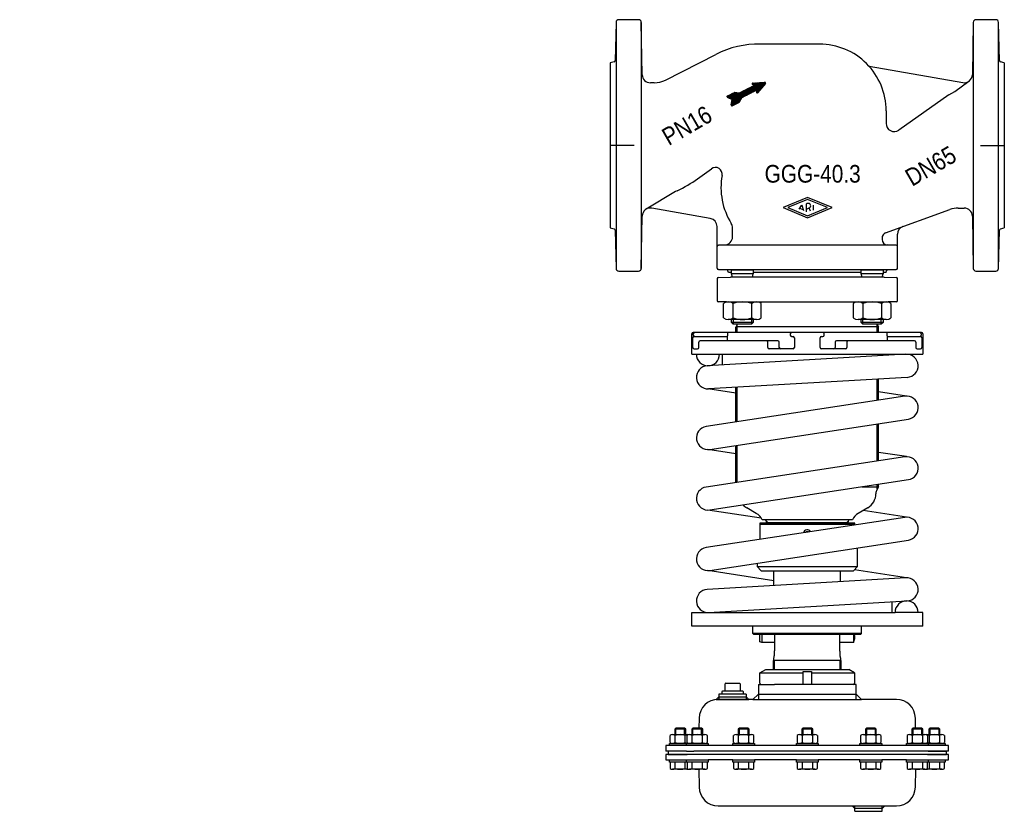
# Model space of a CAD drawing. Extents: x 0 to 725, y -506 to 77.
import ezdxf
from ezdxf.enums import TextEntityAlignment as Align

# ---------------------------------------------------------------- set-up
doc = ezdxf.new("R2010")
doc.units = 0
doc.layers.get('0').update_dxf_attribs({"linetype": 'CONTINUOUS'})

# ---------------------------------------------------------------- blocks, each defined once
blk = doc.blocks.new('*X0')
at = {"color": 7}
for p, q in [((526.77, 14.54), (542.38, 30.15)), ((531.93, 19.41), (542.68, 30.17)), ((532.5, 19.71), (542.99, 30.19)), ((533.08, 20), (543.29, 30.21)), ((533.66, 20.3), (543.59, 30.23)), ((534.23, 20.59), (543.9, 30.26)), ((534.81, 20.88), (544.2, 30.28)), ((535.39, 21.18), (544.51, 30.3)), ((535.96, 21.47), (544.81, 30.32)), ((536.54, 21.77), (545.11, 30.34)), ((537.12, 22.06), (545.42, 30.36)), ((537.69, 22.35), (545.72, 30.38)), ((538.27, 22.65), (546.02, 30.4)), ((538.85, 22.94), (546.33, 30.42)), ((539.02, 29.34), (539.64, 29.96)), ((539.05, 29.65), (539.31, 29.91)), ((539.11, 29.15), (539.95, 29.98)), ((539.26, 29.02), (540.25, 30)), ((539.42, 23.23), (546.63, 30.44)), ((539.44, 28.9), (540.56, 30.03)), ((539.61, 28.79), (540.86, 30.05)), ((539.78, 28.68), (541.16, 30.07)), ((539.95, 28.57), (541.47, 30.09)), ((540, 23.53), (546.94, 30.46)), ((540.12, 28.46), (541.77, 30.11)), ((540.3, 28.35), (542.08, 30.13)), ((540.58, 23.82), (547.24, 30.49)), ((541.15, 24.12), (547.54, 30.51)), ((541.73, 24.41), (547.85, 30.53)), ((542.19, 23.17), (548.89, 29.87)), ((542.2, 23.47), (548.91, 30.18)), ((542.22, 23.77), (548.82, 30.37)), ((542.23, 24.07), (548.67, 30.5)), ((542.25, 24.37), (548.45, 30.57)), ((542.27, 24.67), (548.15, 30.55)), ((521.15, 19.39), (523.74, 21.98)), ((521.34, 19.29), (524.32, 22.27)), ((521.53, 19.2), (524.89, 22.57)), ((521.72, 19.11), (525.47, 22.86)), ((521.91, 19.01), (526.04, 23.14)), ((522.1, 18.92), (526.34, 23.16)), ((522.29, 18.83), (526.59, 23.13)), ((522.48, 18.73), (526.84, 23.1)), ((522.67, 18.64), (527.1, 23.07)), ((522.86, 18.55), (527.35, 23.04)), ((523.05, 18.45), (527.6, 23.01)), ((523.24, 18.36), (527.86, 22.98)), ((523.43, 18.27), (528.11, 22.95)), ((523.62, 18.18), (528.36, 22.92)), ((523.68, 13.71), (535.89, 25.92)), ((523.71, 14.02), (535.31, 25.63)), ((523.75, 13.51), (536.47, 26.22)), ((523.77, 14.37), (534.74, 25.34)), ((523.8, 18.08), (528.62, 22.89)), ((523.83, 14.71), (534.16, 25.04)), ((523.89, 15.05), (533.58, 24.75)), ((523.9, 13.36), (537.04, 26.51)), ((523.95, 15.39), (533.01, 24.45)), ((523.99, 17.99), (528.87, 22.86)), ((524.01, 15.74), (532.43, 24.16)), ((524.06, 16.08), (531.85, 23.87)), ((524.1, 13.29), (537.62, 26.8)), ((524.12, 16.42), (531.27, 23.57)), ((524.18, 16.76), (530.7, 23.28)), ((524.18, 17.9), (529.12, 22.83)), ((524.24, 17.11), (530.12, 22.98)), ((524.3, 17.45), (529.64, 22.78)), ((524.36, 17.79), (529.38, 22.8)), ((524.47, 13.37), (538.2, 27.1)), ((525.04, 13.66), (538.77, 27.39)), ((525.62, 13.96), (539.35, 27.69)), ((526.2, 14.25), (539.93, 27.98)), ((542.26, 22.96), (547.6, 28.3)), ((542.39, 22.81), (546.14, 26.56)), ((542.59, 22.72), (544.68, 24.82)), ((542.92, 22.77), (543.22, 23.08)), ((520.51, 19.88), (521.43, 20.8)), ((520.52, 20.17), (520.86, 20.51)), ((520.61, 19.7), (522.01, 21.1)), ((520.77, 19.57), (522.59, 21.39)), ((520.96, 19.48), (523.16, 21.68)), ((527.35, 14.84), (531.25, 18.74)), ((527.93, 15.13), (530.89, 18.09)), ((528.5, 15.43), (530.53, 17.45)), ((529.08, 15.72), (530.16, 16.8)), ((529.66, 16.02), (529.8, 16.15))]:
    blk.add_line(p, q, dxfattribs=at)
blk = doc.blocks.new('DMA160', base_point=(499.95, 231.74))
at = {"color": 7}
for p, q in [((544.73, -404.08), (549.11, -401.56)), ((544.73, -411.56), (544.73, -404.08)), ((544.73, -404.08), (576.61, -404.08)), ((549.11, -401.56), (610.11, -401.56)), ((576.61, -403.06), (582.61, -403.06)), ((576.61, -412.56), (576.61, -403.06)), ((582.61, -403.06), (582.61, -412.56)), ((582.61, -404.08), (614.48, -404.08)), ((614.48, -404.08), (610.11, -401.56)), ((614.48, -404.08), (614.48, -411.56)), ((519.11, -417.56), (519.11, -412.06)), ((519.61, -411.56), (529.61, -411.56)), ((530.11, -412.06), (530.11, -417.56)), ((543.61, -412.56), (543.61, -423.56)), ((543.61, -412.56), (545.73, -412.56)), ((545.73, -412.56), (555.56, -412.56)), ((576.61, -412.56), (555.56, -412.56)), ((582.61, -412.56), (576.61, -412.56)), ((613.48, -412.56), (582.61, -412.56)), ((615.61, -412.56), (613.48, -412.56)), ((615.61, -423.56), (615.61, -412.56)), ((514.61, -419.56), (514.61, -423.56)), ((516.61, -419.56), (514.61, -419.56)), ((516.61, -418.06), (516.61, -419.56)), ((532.61, -419.56), (516.61, -419.56)), ((532.11, -417.56), (517.11, -417.56)), ((532.61, -419.56), (532.61, -418.06)), ((534.61, -419.56), (532.61, -419.56)), ((534.61, -419.56), (534.61, -423.56)), ((543.61, -419.56), (539.61, -423.56)), ((543.61, -419.56), (615.61, -419.56)), ((619.61, -423.56), (615.61, -419.56)), ((514.61, -421.56), (512.61, -423.56)), ((512.61, -423.56), (514.03, -423.56)), ((534.61, -423.56), (514.03, -423.56)), ((514.03, -423.56), (514.61, -423.56)), ((514.61, -421.56), (534.61, -421.56)), ((514.61, -423.56), (534.61, -423.56)), ((534.61, -421.56), (536.61, -423.56)), ((534.61, -423.56), (536.61, -423.56)), ((539.61, -423.56), (536.61, -423.56)), ((539.61, -423.56), (543.61, -423.56)), ((543.61, -423.56), (615.61, -423.56)), ((615.61, -423.56), (619.61, -423.56)), ((645.19, -423.56), (619.61, -423.56)), ((500.03, -437.31), (499.9, -444.66)), ((659.31, -444.66), (659.18, -437.31)), ((482.91, -444.66), (482.11, -445.46)), ((482.11, -445.46), (482.11, -449.45)), ((490.11, -445.46), (482.11, -445.46)), ((489.31, -444.66), (482.91, -444.66)), ((482.91, -449.45), (482.91, -444.66)), ((490.11, -445.46), (489.31, -444.66)), ((489.31, -449.45), (489.31, -444.66)), ((490.11, -449.45), (490.11, -445.46)), ((495.43, -444.66), (494.63, -445.46)), ((502.63, -445.46), (494.63, -445.46)), ((494.63, -445.46), (494.63, -449.45)), ((501.83, -444.66), (495.43, -444.66)), ((495.43, -449.45), (495.43, -444.66)), ((502.63, -445.46), (501.83, -444.66)), ((501.83, -449.45), (501.83, -444.66)), ((502.63, -449.45), (502.63, -445.46)), ((529.66, -444.66), (528.86, -445.46)), ((528.86, -445.46), (528.86, -449.45)), ((536.86, -445.46), (528.86, -445.46)), ((536.06, -444.66), (529.66, -444.66)), ((529.66, -449.45), (529.66, -444.66)), ((536.86, -445.46), (536.06, -444.66)), ((536.06, -449.45), (536.06, -444.66)), ((536.86, -449.45), (536.86, -445.46)), ((576.41, -444.66), (575.61, -445.46)), ((583.61, -445.46), (575.61, -445.46)), ((575.61, -445.46), (575.61, -449.45)), ((582.81, -444.66), (576.41, -444.66)), ((576.41, -444.66), (576.41, -449.45)), ((583.61, -445.46), (582.81, -444.66)), ((582.81, -444.66), (582.81, -449.45)), ((583.61, -449.45), (583.61, -445.46)), ((623.16, -444.66), (622.36, -445.46)), ((622.36, -445.46), (622.36, -449.45)), ((630.36, -445.46), (622.36, -445.46)), ((623.16, -444.66), (623.16, -449.45)), ((629.56, -444.66), (623.16, -444.66)), ((629.56, -444.66), (629.56, -449.45)), ((630.36, -445.46), (629.56, -444.66)), ((630.36, -449.45), (630.36, -445.46)), ((657.38, -444.66), (656.58, -445.46)), ((664.58, -445.46), (656.58, -445.46)), ((656.58, -445.46), (656.58, -449.45)), ((663.78, -444.66), (657.38, -444.66)), ((657.38, -444.66), (657.38, -449.45)), ((664.58, -445.46), (663.78, -444.66)), ((663.78, -444.66), (663.78, -449.45)), ((664.58, -449.45), (664.58, -445.46)), ((669.91, -444.66), (669.11, -445.46)), ((669.11, -445.46), (669.11, -449.45)), ((677.11, -445.46), (669.11, -445.46)), ((669.91, -444.66), (669.91, -449.45)), ((676.31, -444.66), (669.91, -444.66)), ((676.31, -444.66), (676.31, -449.45)), ((677.11, -445.46), (676.31, -444.66)), ((677.11, -449.45), (677.11, -445.46)), ((478.11, -457.56), (478.11, -455.96)), ((478.11, -455.96), (478.6, -455.96)), ((478.6, -455.29), (478.6, -450.12)), ((478.6, -455.96), (490.63, -455.96)), ((480.48, -449.45), (482.11, -449.45)), ((490.61, -455.95), (480.48, -455.95)), ((482.11, -449.45), (482.91, -449.45)), ((482.35, -455.29), (482.35, -450.12)), ((482.91, -449.45), (489.31, -449.45)), ((489.31, -449.45), (490.11, -449.45)), ((489.86, -455.29), (489.86, -450.12)), ((490.11, -449.45), (491.73, -449.45)), ((491.73, -455.95), (490.61, -455.95)), ((496.65, -455.96), (490.61, -455.95)), ((490.63, -457.56), (490.63, -455.96)), ((490.63, -455.96), (491.13, -455.96)), ((491.13, -455.29), (491.13, -450.12)), ((491.13, -455.96), (493.61, -455.96)), ((491.13, -455.96), (494.11, -455.96)), ((493, -449.45), (494.63, -449.45)), ((504.26, -455.95), (493, -455.95)), ((494.11, -455.96), (496.65, -455.96)), ((494.63, -449.45), (495.43, -449.45)), ((494.63, -455.95), (494.63, -455.96)), ((494.88, -455.29), (494.88, -450.12)), ((495.43, -449.45), (501.83, -449.45)), ((495.43, -455.96), (495.43, -455.95)), ((496.65, -455.96), (502.63, -455.96)), ((501.83, -449.45), (502.63, -449.45)), ((501.83, -455.96), (501.83, -455.95)), ((502.39, -455.29), (502.39, -450.12)), ((502.63, -449.45), (504.26, -449.45)), ((502.63, -455.96), (502.63, -455.95)), ((502.63, -455.96), (502.83, -455.96)), ((502.83, -455.96), (506.14, -455.96)), ((502.83, -455.96), (506.63, -455.96)), ((506.14, -455.29), (506.14, -450.12)), ((506.63, -455.96), (506.63, -457.56)), ((524.86, -457.56), (524.86, -455.96)), ((524.86, -455.96), (525.35, -455.96)), ((525.35, -455.29), (525.35, -450.12)), ((525.35, -455.96), (536.86, -455.96)), ((527.23, -449.45), (528.86, -449.45)), ((538.48, -455.95), (527.23, -455.95)), ((528.86, -449.45), (529.66, -449.45)), ((528.86, -455.95), (528.86, -455.96)), ((529.1, -455.29), (529.1, -450.12)), ((529.66, -449.45), (536.06, -449.45)), ((529.66, -455.96), (529.66, -455.95)), ((536.06, -449.45), (536.86, -449.45)), ((536.06, -455.96), (536.06, -455.95)), ((536.61, -455.29), (536.61, -450.12)), ((536.86, -449.45), (538.48, -449.45)), ((536.86, -455.96), (536.86, -455.95)), ((536.86, -455.96), (537.06, -455.96)), ((537.06, -455.96), (540.36, -455.96)), ((537.06, -455.96), (540.86, -455.96)), ((540.36, -455.29), (540.36, -450.12)), ((540.86, -455.96), (540.86, -457.56)), ((571.61, -457.56), (571.61, -455.96)), ((571.61, -455.96), (575.41, -455.96)), ((572.1, -450.12), (572.1, -455.29)), ((572.1, -455.96), (575.41, -455.96)), ((573.98, -449.45), (575.61, -449.45)), ((585.23, -455.95), (573.98, -455.95)), ((575.41, -455.96), (575.61, -455.96)), ((575.61, -449.45), (576.41, -449.45)), ((575.61, -455.95), (575.61, -455.96)), ((575.61, -455.96), (587.11, -455.96)), ((575.85, -450.12), (575.85, -455.29)), ((576.41, -449.45), (582.81, -449.45)), ((576.41, -455.95), (576.41, -455.96)), ((582.81, -449.45), (583.61, -449.45)), ((582.81, -455.95), (582.81, -455.96)), ((583.36, -450.12), (583.36, -455.29)), ((583.61, -449.45), (585.23, -449.45)), ((583.61, -455.96), (583.61, -455.95)), ((587.11, -450.12), (587.11, -455.29)), ((587.11, -455.96), (587.61, -455.96)), ((587.61, -455.96), (587.61, -457.56)), ((618.36, -457.56), (618.36, -455.96)), ((618.36, -455.96), (622.16, -455.96)), ((618.85, -450.12), (618.85, -455.29)), ((618.85, -455.96), (622.16, -455.96)), ((620.73, -449.45), (622.36, -449.45)), ((631.98, -455.95), (620.73, -455.95)), ((622.16, -455.96), (622.36, -455.96)), ((622.36, -449.45), (623.16, -449.45)), ((622.36, -455.95), (622.36, -455.96)), ((622.36, -455.96), (633.86, -455.96)), ((622.6, -450.12), (622.6, -455.29)), ((623.16, -449.45), (629.56, -449.45)), ((623.16, -455.95), (623.16, -455.96)), ((629.56, -449.45), (630.36, -449.45)), ((629.56, -455.95), (629.56, -455.96)), ((630.11, -450.12), (630.11, -455.29)), ((630.36, -449.45), (631.98, -449.45)), ((630.36, -455.96), (630.36, -455.95)), ((633.86, -450.12), (633.86, -455.29)), ((633.86, -455.96), (634.36, -455.96)), ((634.36, -455.96), (634.36, -457.56)), ((652.58, -457.56), (652.58, -455.96)), ((652.58, -455.96), (656.38, -455.96)), ((653.07, -450.12), (653.07, -455.29)), ((653.07, -455.96), (656.38, -455.96)), ((654.95, -449.45), (656.58, -449.45)), ((666.21, -455.95), (654.95, -455.95)), ((656.38, -455.96), (656.58, -455.96)), ((656.58, -449.45), (657.38, -449.45)), ((656.58, -455.95), (656.58, -455.96)), ((656.58, -455.96), (665.11, -455.96)), ((656.83, -450.12), (656.83, -455.29)), ((657.38, -449.45), (663.78, -449.45)), ((657.38, -455.95), (657.38, -455.96)), ((663.78, -449.45), (664.58, -449.45)), ((663.78, -455.95), (663.78, -455.96)), ((664.33, -450.12), (664.33, -455.29)), ((664.58, -449.45), (666.21, -449.45)), ((668.61, -455.95), (664.58, -455.96)), ((664.58, -455.96), (664.58, -455.95)), ((665.11, -455.96), (665.23, -455.96)), ((665.23, -455.96), (668.08, -455.96)), ((665.23, -455.96), (665.6, -455.96)), ((665.6, -455.96), (668.08, -455.96)), ((667.48, -449.45), (669.11, -449.45)), ((668.61, -455.95), (667.48, -455.95)), ((668.08, -450.12), (668.08, -455.29)), ((668.08, -455.96), (668.58, -455.96)), ((668.58, -455.96), (680.61, -455.96)), ((668.58, -455.96), (668.58, -457.56)), ((679.01, -455.94), (668.61, -455.95)), ((669.11, -449.45), (669.91, -449.45)), ((669.35, -450.12), (669.35, -455.29)), ((669.91, -449.45), (676.31, -449.45)), ((676.31, -449.45), (677.11, -449.45)), ((676.86, -450.12), (676.86, -455.29)), ((677.11, -449.45), (678.73, -449.45)), ((680.61, -450.12), (680.61, -455.29)), ((680.61, -455.96), (681.11, -455.96)), ((681.11, -455.96), (681.11, -457.56)), ((475.61, -457.56), (475.61, -461.56)), ((480.48, -457.56), (475.61, -457.56)), ((477.11, -461.56), (475.61, -461.56)), ((477.11, -461.56), (477.11, -464.06)), ((490.61, -461.56), (477.11, -461.56)), ((480.48, -457.56), (478.11, -457.56)), ((677.61, -457.55), (480.48, -457.55)), ((490.61, -457.56), (480.48, -457.56)), ((496.65, -457.56), (490.61, -457.56)), ((490.63, -457.56), (490.61, -457.56)), ((490.61, -461.56), (496.23, -461.56)), ((494.11, -457.56), (490.63, -457.56)), ((506.63, -457.56), (494.11, -457.56)), ((494.63, -457.56), (494.63, -457.56)), ((662.98, -461.56), (496.23, -461.56)), ((502.63, -457.56), (502.63, -457.56)), ((540.86, -457.56), (524.86, -457.56)), ((528.86, -457.56), (528.86, -457.56)), ((536.86, -457.56), (536.86, -457.56)), ((587.61, -457.56), (571.61, -457.56)), ((575.61, -457.56), (575.61, -457.56)), ((583.61, -457.56), (583.61, -457.56)), ((634.36, -457.56), (618.36, -457.56)), ((622.36, -457.56), (622.36, -457.56)), ((630.36, -457.56), (630.36, -457.56)), ((665.11, -457.56), (652.58, -457.56)), ((656.58, -457.56), (656.58, -457.56)), ((668.61, -461.56), (662.98, -461.56)), ((664.58, -457.56), (664.58, -457.56)), ((668.58, -457.56), (665.11, -457.56)), ((668.61, -457.56), (668.58, -457.56)), ((681.11, -457.56), (668.61, -457.56)), ((677.61, -461.55), (668.61, -461.56)), ((668.61, -461.56), (682.11, -461.56)), ((669.91, -461.56), (669.91, -461.56)), ((676.31, -461.55), (676.31, -461.56)), ((677.11, -461.56), (677.11, -461.55)), ((683.61, -457.55), (677.61, -457.55)), ((683.61, -461.55), (677.61, -461.55)), ((682.11, -464.06), (682.11, -461.56)), ((683.61, -461.55), (683.61, -457.55)), ((475.61, -464.06), (475.61, -468.06)), ((477.11, -464.06), (475.61, -464.06)), ((475.61, -468.06), (490.61, -468.06)), ((477.11, -464.06), (491.11, -464.06)), ((493.11, -464.06), (477.11, -464.06)), ((478.11, -468.06), (490.61, -468.06)), ((478.11, -469.66), (478.11, -468.06)), ((478.6, -469.66), (478.11, -469.66)), ((478.6, -469.66), (478.6, -474.3)), ((490.63, -469.66), (478.6, -469.66)), ((482.35, -474.3), (482.35, -469.66)), ((489.86, -474.3), (489.86, -469.66)), ((490.61, -468.06), (496.65, -468.06)), ((490.61, -468.06), (494.11, -468.06)), ((490.63, -468.06), (494.11, -468.06)), ((490.63, -469.66), (490.63, -468.06)), ((491.13, -469.66), (490.63, -469.66)), ((493.61, -469.66), (491.13, -469.66)), ((491.13, -469.66), (491.13, -474.3)), ((494.11, -469.66), (491.13, -469.66)), ((495.61, -464.06), (493.11, -464.06)), ((494.11, -468.06), (506.63, -468.06)), ((502.63, -469.66), (494.11, -469.66)), ((502.83, -469.66), (494.11, -469.66)), ((494.63, -468.06), (494.63, -468.06)), ((494.88, -474.3), (494.88, -469.66)), ((663.61, -464.06), (495.61, -464.06)), ((502.39, -474.3), (502.39, -469.66)), ((502.63, -468.06), (502.63, -468.06)), ((502.83, -469.66), (502.63, -469.66)), ((506.14, -469.66), (502.83, -469.66)), ((506.63, -469.66), (502.83, -469.66)), ((506.14, -474.3), (506.14, -469.66)), ((524.86, -468.06), (506.63, -468.06)), ((506.63, -468.06), (506.63, -469.66)), ((524.86, -468.06), (540.86, -468.06)), ((524.86, -469.66), (524.86, -468.06)), ((525.35, -469.66), (524.86, -469.66)), ((525.35, -469.66), (525.35, -474.3)), ((536.86, -469.66), (525.35, -469.66)), ((537.06, -469.66), (525.35, -469.66)), ((528.86, -468.06), (528.86, -468.06)), ((529.1, -474.3), (529.1, -469.66)), ((536.61, -474.3), (536.61, -469.66)), ((536.86, -468.06), (536.86, -468.06)), ((537.06, -469.66), (536.86, -469.66)), ((540.36, -469.66), (537.06, -469.66)), ((540.86, -469.66), (537.06, -469.66)), ((540.36, -474.3), (540.36, -469.66)), ((571.61, -468.06), (540.86, -468.06)), ((540.86, -468.06), (540.86, -469.66)), ((571.61, -468.06), (587.61, -468.06)), ((571.61, -469.66), (571.61, -468.06)), ((575.41, -469.66), (571.61, -469.66)), ((572.1, -469.66), (572.1, -474.3)), ((575.41, -469.66), (572.1, -469.66)), ((575.61, -469.66), (575.41, -469.66)), ((575.61, -468.06), (575.61, -468.06)), ((587.11, -469.66), (575.61, -469.66)), ((575.85, -469.66), (575.85, -474.3)), ((583.36, -469.66), (583.36, -474.3)), ((583.61, -468.06), (583.61, -468.06)), ((587.11, -474.3), (587.11, -469.66)), ((587.61, -469.66), (587.11, -469.66)), ((618.36, -468.06), (587.61, -468.06)), ((587.61, -468.06), (587.61, -469.66)), ((618.36, -468.06), (634.36, -468.06)), ((618.36, -469.66), (618.36, -468.06)), ((622.16, -469.66), (618.36, -469.66)), ((618.85, -469.66), (618.85, -474.3)), ((622.16, -469.66), (618.85, -469.66)), ((622.36, -469.66), (622.16, -469.66)), ((633.86, -469.66), (622.16, -469.66)), ((622.36, -468.06), (622.36, -468.06)), ((633.86, -469.66), (622.36, -469.66)), ((622.6, -469.66), (622.6, -474.3)), ((630.11, -469.66), (630.11, -474.3)), ((630.36, -468.06), (630.36, -468.06)), ((634.36, -469.66), (633.86, -469.66)), ((633.86, -474.3), (633.86, -469.66)), ((652.58, -468.06), (634.36, -468.06)), ((634.36, -468.06), (634.36, -469.66)), ((652.58, -468.06), (665.11, -468.06)), ((652.58, -469.66), (652.58, -468.06)), ((656.38, -469.66), (652.58, -469.66)), ((653.07, -469.66), (653.07, -474.3)), ((656.38, -469.66), (653.07, -469.66)), ((656.58, -469.66), (656.38, -469.66)), ((656.58, -468.06), (656.58, -468.06)), ((665.11, -469.66), (656.58, -469.66)), ((656.83, -469.66), (656.83, -474.3)), ((666.11, -464.06), (663.61, -464.06)), ((664.33, -469.66), (664.33, -474.3)), ((664.58, -468.06), (664.58, -468.06)), ((665.11, -468.06), (668.58, -468.06)), ((665.23, -469.66), (665.11, -469.66)), ((668.08, -469.66), (665.23, -469.66)), ((665.6, -469.66), (665.23, -469.66)), ((668.08, -469.66), (665.6, -469.66)), ((682.11, -464.06), (666.11, -464.06)), ((668.08, -474.3), (668.08, -469.66)), ((668.58, -469.66), (668.08, -469.66)), ((668.11, -464.06), (682.11, -464.06)), ((668.58, -468.06), (668.58, -469.66)), ((668.58, -468.06), (668.61, -468.06)), ((680.61, -469.66), (668.58, -469.66)), ((668.61, -468.06), (681.11, -468.06)), ((668.61, -468.06), (683.61, -468.06)), ((669.35, -469.66), (669.35, -474.3)), ((676.86, -469.66), (676.86, -474.3)), ((681.11, -469.66), (680.61, -469.66)), ((680.61, -474.3), (680.61, -469.66)), ((681.11, -468.06), (681.11, -469.66)), ((683.61, -464.06), (682.11, -464.06)), ((683.61, -468.06), (683.61, -464.06)), ((491.73, -474.96), (480.48, -474.96)), ((504.26, -474.96), (493, -474.96)), ((499.8, -474.9), (500.03, -488.12)), ((538.48, -474.96), (527.23, -474.96)), ((585.23, -474.96), (573.98, -474.96)), ((631.98, -474.96), (620.73, -474.96)), ((666.21, -474.96), (654.95, -474.96)), ((659.18, -488.12), (659.41, -474.9)), ((678.73, -474.96), (667.48, -474.96)), ((514.03, -501.87), (612.61, -501.87)), ((614.61, -503.87), (612.61, -501.87)), ((612.61, -501.87), (614.61, -501.87)), ((614.61, -501.87), (634.61, -501.87)), ((614.61, -505.87), (614.61, -501.87)), ((634.61, -503.87), (614.61, -503.87)), ((614.61, -505.87), (634.61, -505.87)), ((634.61, -501.87), (636.61, -501.87)), ((634.61, -505.87), (634.61, -501.87)), ((636.61, -501.87), (634.61, -503.87)), ((636.61, -501.87), (645.19, -501.87))]:
    blk.add_line(p, q, dxfattribs=at)
for centre, radius, start, end in [((519.61, -412.06), 0.5, 90, 180), ((529.61, -412.06), 0.5, 0, 90), ((545.73, -411.56), 1, 180, 270), ((613.48, -411.56), 1, 270, 0), ((517.11, -418.06), 0.5, 90, 180), ((532.11, -418.06), 0.5, 0, 90), ((514.03, -437.56), 14, 90, 179), ((645.19, -437.56), 14, 1, 90), ((480.48, -452.44), 2.99, 51.05281, 128.94719), ((480.48, -452.97), 2.99, 231.05281, 308.94719), ((486.11, -460.4), 10.94, 69.94743, 110.05257), ((486.11, -445.01), 10.94, 249.94743, 290.05257), ((491.73, -452.44), 2.99, 77.73433, 128.94719), ((491.73, -452.97), 2.99, 231.05281, 282.26567), ((493, -452.44), 2.99, 51.05281, 128.94719), ((493, -452.97), 2.99, 231.05281, 308.94719), ((498.63, -460.4), 10.94, 69.94743, 110.05257), ((498.63, -445.01), 10.94, 249.94743, 290.05257), ((504.26, -452.44), 2.99, 51.05281, 128.94719), ((504.26, -452.97), 2.99, 231.05281, 308.94719), ((527.23, -452.44), 2.99, 51.05281, 128.94719), ((527.23, -452.97), 2.99, 231.05281, 308.94719), ((532.86, -460.4), 10.94, 69.94743, 110.05257), ((532.86, -445.01), 10.94, 249.94743, 290.05257), ((538.48, -452.44), 2.99, 51.05281, 128.94719), ((538.48, -452.97), 2.99, 231.05281, 308.94719), ((573.98, -452.44), 2.99, 51.05281, 128.94719), ((573.98, -452.97), 2.99, 231.05281, 308.94719), ((579.61, -460.4), 10.94, 69.94743, 110.05257), ((579.61, -445.01), 10.94, 249.94743, 290.05257), ((585.23, -452.44), 2.99, 51.05281, 128.94719), ((585.23, -452.97), 2.99, 231.05281, 308.94719), ((620.73, -452.44), 2.99, 51.05281, 128.94719), ((620.73, -452.97), 2.99, 231.05281, 308.94719), ((626.36, -460.4), 10.94, 69.94743, 110.05257), ((626.36, -445.01), 10.94, 249.94743, 290.05257), ((631.98, -452.44), 2.99, 51.05281, 128.94719), ((631.98, -452.97), 2.99, 231.05281, 308.94719), ((654.95, -452.44), 2.99, 51.05281, 128.94719), ((654.95, -452.97), 2.99, 231.05281, 308.94719), ((660.58, -460.4), 10.94, 69.94743, 110.05257), ((660.58, -445.01), 10.94, 249.94743, 290.05257), ((666.21, -452.44), 2.99, 51.05281, 128.94719), ((666.21, -452.97), 2.99, 231.05281, 308.94719), ((667.48, -452.44), 2.99, 51.05281, 102.26567), ((667.48, -452.97), 2.99, 257.73433, 308.94719), ((673.11, -460.4), 10.94, 69.94743, 110.05257), ((673.11, -445.01), 10.94, 249.94743, 268.24415), ((673.11, -445.01), 10.94, 271.89724, 290.05257), ((678.73, -452.44), 2.99, 51.05281, 128.94719), ((678.73, -452.97), 2.99, 231.05281, 265.05613), ((678.73, -452.97), 2.99, 274.94387, 275.31623), ((678.73, -452.97), 2.99, 275.31623, 308.94719), ((667.11, -464.06), 1, 359.9999999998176, 0), ((480.48, -471.97), 2.99, 231.05281, 308.94719), ((486.11, -464.01), 10.94, 249.94743, 290.05257), ((491.73, -471.97), 2.99, 231.05281, 282.26567), ((493, -471.97), 2.99, 231.05281, 308.94719), ((498.63, -464.01), 10.94, 249.94743, 290.05257), ((504.26, -471.97), 2.99, 231.05281, 308.94719), ((527.23, -471.97), 2.99, 231.05281, 308.94719), ((532.86, -464.01), 10.94, 249.94743, 290.05257), ((538.48, -471.97), 2.99, 231.05281, 308.94719), ((573.98, -471.97), 2.99, 231.05281, 308.94719), ((579.61, -464.01), 10.94, 249.94743, 290.05257), ((585.23, -471.97), 2.99, 231.05281, 308.94719), ((620.73, -471.97), 2.99, 231.05281, 308.94719), ((626.36, -464.01), 10.94, 249.94743, 290.05257), ((631.98, -471.97), 2.99, 231.05281, 308.94719), ((654.95, -471.97), 2.99, 231.05281, 308.94719), ((660.58, -464.01), 10.94, 249.94743, 290.05257), ((666.21, -471.97), 2.99, 231.05281, 308.94719), ((667.48, -471.97), 2.99, 257.73433, 308.94719), ((673.11, -464.01), 10.94, 249.94743, 290.05257), ((678.73, -471.97), 2.99, 231.05281, 308.94719), ((514.03, -487.87), 14, 181, 270), ((645.19, -487.87), 14, 270, 359)]:
    blk.add_arc(centre, radius, start, end, dxfattribs=at)

msp = doc.modelspace()

# ---------------------------------------------------------------- linework, layer by layer
at = {"color": 7}
for p, q in [((438.86, 74.68), (438.13, 46.55)), ((438.86, 74.68), (438.86, -106.43)), ((455.45, 76.63), (440.86, 76.63)), ((457.45, 74.66), (457.45, -106.41)), ((458.12, 36.13), (457.45, 74.66)), ((701.76, 74.66), (701.09, 36.13)), ((701.76, 74.66), (701.76, -106.41)), ((718.35, 76.63), (703.76, 76.63)), ((721.09, 46.55), (720.35, 74.68)), ((720.35, -106.43), (720.35, 74.68)), ((588.59, 58.63), (545.13, 58.61)), ((475.16, 32.19), (512.28, 51.11)), ((437.38, 45.62), (434.61, 44.87)), ((724.61, 44.87), (721.83, 45.62)), ((625.27, 42.45), (694.05, 30.32)), ((466.99, 30.23), (464.12, 30.23)), ((540.45, 28.25), (539.24, 29.03)), ((539.48, 29.95), (548.39, 30.57)), ((548.81, 29.75), (543.07, 22.89)), ((688.27, 23.86), (698.62, 31.38)), ((520.77, 20.46), (525.98, 23.12)), ((526.26, 23.17), (529.54, 22.78)), ((529.83, 22.84), (540.45, 28.25)), ((542.27, 24.68), (531.65, 19.27)), ((542.27, 24.68), (542.19, 23.24)), ((683.76, 21.25), (688.27, 23.86)), ((520.77, 19.57), (524.37, 17.81)), ((523.68, 13.87), (524.37, 17.81)), ((524.4, 13.34), (529.61, 15.99)), ((529.82, 16.19), (531.44, 19.07)), ((683.76, 21.25), (647.06, -4.59)), ((637.61, 9.63), (637.61, 0.31)), ((498.92, -40.38), (509.05, -33.02)), ((482.64, -49.85), (461.03, -62.84)), ((483.86, -49.2), (482.64, -49.85)), ((579.8, -54.19), (561.8, -61.69)), ((579.8, -55.6), (565.18, -61.69)), ((597.8, -61.69), (579.8, -54.19)), ((594.42, -61.69), (579.8, -55.6)), ((508.25, -69.67), (465.16, -62.07)), ((561.8, -61.69), (579.8, -69.19)), ((565.18, -61.69), (579.8, -67.79)), ((573.74, -62.71), (575.24, -60.13)), ((574.1, -62.09), (576.82, -63.22)), ((577.1, -64.11), (575.87, -60.2)), ((578.9, -59.17), (578.9, -64.86)), ((579.8, -67.79), (594.42, -61.69)), ((579.8, -69.19), (597.8, -61.69)), ((582.05, -64.3), (581.02, -61.8)), ((583.94, -59.87), (583.94, -63.52)), ((637.24, -80.3), (684.59, -63.06)), ((690.75, -61.98), (695.09, -61.98)), ((457.45, -106.41), (458.12, -67.87)), ((701.09, -67.87), (701.76, -106.41)), ((434.61, -76.62), (437.38, -77.36)), ((438.13, -78.3), (438.86, -106.43)), ((513.21, -106.19), (513.21, -75.58)), ((524.61, -83.08), (524.61, -76.53)), ((720.35, -106.43), (721.09, -78.3)), ((721.83, -77.36), (724.61, -76.62)), ((634.61, -84.06), (634.61, -85.03)), ((646, -106.19), (646, -81.31)), ((514.18, -89.19), (518.76, -89.07)), ((645.03, -89.19), (514.18, -89.19)), ((645.03, -89.19), (638.5, -89.02)), ((440.86, -108.37), (455.45, -108.37)), ((514.18, -107.19), (645.03, -107.19)), ((520.29, -107.35), (514.18, -107.19)), ((521.57, -109.37), (521.23, -108.09)), ((523.88, -107.35), (523.91, -107.19)), ((523.88, -110.35), (523.88, -107.35)), ((523.88, -107.35), (539.88, -107.35)), ((539.88, -107.35), (539.84, -107.19)), ((539.88, -107.35), (539.88, -110.35)), ((619.37, -107.19), (619.34, -107.35)), ((619.34, -107.35), (635.34, -107.35)), ((619.34, -110.35), (619.34, -107.35)), ((635.3, -107.19), (635.34, -107.35)), ((635.34, -107.35), (635.34, -110.35)), ((637.64, -109.37), (637.98, -108.09)), ((645.03, -107.19), (638.92, -107.35)), ((703.76, -108.37), (718.35, -108.37)), ((513.2, -114.11), (513.2, -129.94)), ((514.17, -113.11), (523.11, -112.88)), ((523.88, -109.37), (521.57, -109.37)), ((636.11, -112.88), (523.11, -112.88)), ((524.51, -112.88), (523.88, -110.35)), ((539.88, -110.35), (523.88, -110.35)), ((539.24, -112.88), (539.88, -110.35)), ((619.34, -109.37), (539.88, -109.37)), ((635.34, -110.35), (619.34, -110.35)), ((619.97, -112.88), (619.34, -110.35)), ((634.7, -112.88), (635.34, -110.35)), ((637.64, -109.37), (635.34, -109.37)), ((636.11, -112.88), (645.04, -113.11)), ((646.01, -129.94), (646.01, -114.11)), ((519.7, -131.04), (514.18, -130.94)), ((518.02, -142.82), (518.02, -132.27)), ((519.7, -131.04), (639.51, -131.04)), ((521.48, -131.04), (542.27, -131.04)), ((524.95, -142.82), (524.95, -132.27)), ((538.8, -142.82), (538.8, -132.27)), ((545.73, -142.82), (545.73, -132.27)), ((613.48, -132.27), (613.48, -142.82)), ((616.94, -131.04), (637.73, -131.04)), ((620.41, -132.27), (620.41, -142.82)), ((634.26, -132.27), (634.26, -142.82)), ((645.03, -130.94), (639.51, -131.04)), ((641.19, -132.27), (641.19, -142.82)), ((542.27, -144.04), (521.48, -144.04)), ((523.88, -146.1), (523.88, -144.04)), ((525.13, -144.04), (525.13, -147.35)), ((538.63, -144.04), (538.63, -147.35)), ((539.88, -144.04), (539.88, -146.1)), ((637.73, -144.04), (616.94, -144.04)), ((619.34, -146.1), (619.34, -144.04)), ((620.59, -147.35), (620.59, -144.04)), ((634.09, -147.35), (634.09, -144.04)), ((635.34, -144.04), (635.34, -146.1)), ((525.13, -147.35), (523.88, -146.1)), ((539.88, -146.1), (523.88, -146.1)), ((538.63, -147.35), (525.13, -147.35)), ((632.11, -149.49), (527.11, -149.49)), ((527.11, -153.56), (527.11, -149.51)), ((528.06, -153.56), (528.06, -147.83)), ((539.88, -146.1), (538.63, -147.35)), ((620.59, -147.35), (619.34, -146.1)), ((635.34, -146.1), (619.34, -146.1)), ((634.09, -147.35), (620.59, -147.35)), ((631.16, -153.56), (631.16, -147.83)), ((632.11, -153.56), (632.11, -149.49)), ((635.34, -146.1), (634.09, -147.35)), ((494.61, -169.56), (494.61, -154.56)), ((495.27, -164.56), (495.27, -157.56)), ((663.61, -153.56), (495.61, -153.56)), ((495.71, -155.56), (495.71, -154.56)), ((496.14, -156.56), (520.09, -156.56)), ((520.56, -156.44), (520.56, -159.56)), ((521.09, -155.56), (521.09, -153.56)), ((567.11, -154.56), (567.11, -155.56)), ((568.11, -156.56), (569.11, -156.56)), ((570.11, -157.56), (570.11, -164.56)), ((589.11, -164.56), (589.11, -157.56)), ((590.11, -156.56), (591.11, -156.56)), ((592.11, -155.56), (592.11, -154.56)), ((638.12, -153.56), (638.12, -155.56)), ((638.65, -159.56), (638.65, -156.44)), ((639.12, -156.56), (662.94, -156.56)), ((663.5, -154.56), (663.5, -155.56)), ((663.94, -157.56), (663.94, -164.56)), ((664.61, -154.56), (664.61, -169.56)), ((496.27, -165.56), (498.73, -165.56)), ((499.73, -164.56), (499.73, -160.56)), ((558.01, -159.56), (500.73, -159.56)), ((550.53, -164.56), (550.53, -160.56)), ((569.11, -165.56), (551.53, -165.56)), ((559.01, -164.56), (559.01, -160.56)), ((607.68, -165.56), (590.11, -165.56)), ((600.2, -160.56), (600.2, -164.56)), ((658.48, -159.56), (601.2, -159.56)), ((608.68, -160.56), (608.68, -164.56)), ((659.48, -160.56), (659.48, -164.56)), ((660.48, -165.56), (662.94, -165.56)), ((494.61, -169.56), (664.61, -169.56)), ((652.21, -169.57), (506.01, -178.07)), ((517.11, -177.43), (517.11, -169.56)), ((642.11, -170.16), (642.11, -169.56)), ((653.2, -186.54), (507, -195.04)), ((631.16, -203.53), (631.16, -187.82)), ((632.11, -203.38), (632.11, -187.77)), ((527.11, -198.2), (506.5, -195.06)), ((527.11, -219.39), (527.11, -193.87)), ((528.06, -219.24), (528.06, -193.82)), ((651.42, -200.44), (505.22, -222.72)), ((652.71, -200.34), (632.11, -197.2)), ((507.79, -239.53), (653.99, -217.25)), ((631.16, -248.1), (631.16, -220.73)), ((632.11, -247.96), (632.11, -220.58)), ((527.11, -263.96), (527.11, -236.59)), ((528.06, -263.82), (528.06, -236.44)), ((651.42, -245.01), (505.22, -267.3)), ((527.11, -242.77), (506.5, -239.63)), ((652.71, -244.91), (632.11, -241.77)), ((507.79, -284.1), (653.99, -261.82)), ((619.67, -267.05), (632.11, -267.05)), ((632.11, -267.05), (630.78, -269.35)), ((631.16, -268.69), (631.16, -265.3)), ((632.11, -267.05), (632.11, -265.15)), ((630.11, -271.85), (630.11, -272.19)), ((542.11, -286.62), (535.11, -282.58)), ((624.11, -282.58), (617.11, -286.62)), ((651.42, -289.58), (505.22, -311.87)), ((545.7, -290.18), (506.5, -284.2)), ((652.71, -289.48), (620.62, -284.59)), ((544.61, -293.84), (544.61, -305.86)), ((610.66, -293.84), (544.61, -293.84)), ((614.61, -294.84), (544.61, -294.84)), ((612.9, -291.38), (546.31, -291.38)), ((550.56, -293.38), (549.5, -292.32)), ((549.61, -293.84), (549.61, -292.88)), ((550.56, -293.38), (549.61, -293.38)), ((550.56, -293.84), (550.56, -293.38)), ((550.56, -293.38), (608.66, -293.38)), ((609.71, -292.32), (608.66, -293.38)), ((608.66, -293.84), (608.66, -293.38)), ((609.61, -293.38), (608.66, -293.38)), ((609.61, -293.84), (609.61, -292.88)), ((614.61, -293.84), (610.66, -293.84)), ((614.61, -295.19), (614.61, -293.84)), ((578.74, -300.34), (578.54, -300.69)), ((580.47, -300.34), (578.74, -300.34)), ((580.5, -300.39), (580.47, -300.34)), ((507.79, -328.67), (653.99, -306.39)), ((616.61, -325.84), (616.61, -312.09)), ((542.61, -323.37), (542.61, -325.84)), ((542.61, -325.84), (545.61, -328.84)), ((542.61, -325.84), (616.61, -325.84)), ((616.61, -325.84), (613.61, -328.84)), ((555.11, -336.18), (506.5, -328.77)), ((545.61, -328.84), (613.61, -328.84)), ((555.11, -339.72), (555.11, -328.84)), ((604.11, -336.87), (604.11, -328.84)), ((652.71, -334.06), (614.25, -328.19)), ((652.21, -334.07), (506.01, -342.57)), ((507, -359.54), (653.2, -351.04)), ((642.11, -359.56), (642.11, -351.69)), ((494.61, -359.56), (644.21, -359.56)), ((494.61, -369.56), (494.61, -359.56)), ((506.01, -359.54), (506.26, -359.56)), ((517.11, -359.56), (517.11, -358.95)), ((661.21, -359.56), (644.21, -359.56)), ((664.61, -359.56), (661.21, -359.56)), ((664.61, -369.56), (664.61, -359.56)), ((664.61, -369.56), (494.61, -369.56)), ((539.61, -375.06), (539.61, -369.56)), ((539.61, -375.06), (540.11, -375.56)), ((619.61, -375.06), (539.61, -375.06)), ((540.11, -375.56), (619.11, -375.56)), ((544.61, -381.13), (544.61, -375.56)), ((546.21, -375.56), (546.21, -381.56)), ((555.56, -375.56), (555.56, -387.84)), ((603.65, -387.84), (603.65, -375.56)), ((613.61, -375.56), (613.61, -381.56)), ((619.11, -375.56), (619.61, -375.06)), ((619.61, -375.06), (619.61, -369.56)), ((546.21, -381.56), (544.61, -381.13)), ((555.56, -381.56), (546.21, -381.56)), ((613.61, -381.56), (603.65, -381.56)), ((555.56, -394.84), (554.71, -394.84)), ((554.71, -401.56), (554.71, -394.84)), ((555.11, -394.84), (555.11, -392.84)), ((555.56, -394.84), (555.11, -394.39)), ((555.56, -401.56), (555.56, -394.84)), ((603.66, -394.84), (555.56, -394.84)), ((604.11, -394.39), (603.66, -394.84)), ((604.51, -394.84), (603.66, -394.84)), ((603.66, -394.84), (603.66, -401.56)), ((604.11, -392.84), (604.11, -394.84)), ((604.51, -401.56), (604.51, -394.84))]:
    msp.add_line(p, q, dxfattribs=at)
at = {"color": 1}
for p, q in [((434.61, 44.87), (434.61, -76.62)), ((724.61, 44.87), (724.61, -76.62)), ((452.11, -15.87), (434.61, -15.87)), ((707.1, -15.87), (724.61, -15.87))]:
    msp.add_line(p, q, dxfattribs=at)
at = {"color": 7}
for points in [[(555.11, -392.84, 0.014289), (555.25, -392.27), (555.31, -391.9, 0.019106), (555.39, -391.14), (555.41, -390.76, 0.000239), (555.49, -389.2), (555.53, -388.52), (555.56, -387.84)], [(604.11, -392.84, -0.014289), (603.96, -392.27), (603.9, -391.9, -0.019106), (603.82, -391.14), (603.8, -390.76, -0.000239), (603.72, -389.2), (603.69, -388.52), (603.65, -387.84)]]:
    msp.add_lwpolyline(points, format="xyb", dxfattribs=at)
for centre, radius, start, end in [((440.86, 74.63), 2, 90, 178.5), ((455.45, 74.63), 2, 1, 90), ((703.76, 74.63), 2, 90, 179), ((718.35, 74.63), 2, 1.5, 90), ((543.61, -10.37), 69, 88.73602, 117), ((588.61, 9.63), 49, 0, 90.02213), ((437.13, 46.58), 1, 285, 358.5), ((722.09, 46.58), 1, 181.5, 255), ((625.44, 43.44), 1, 222.54545, 260), ((464.12, 36.23), 6, 181, 270), ((466.99, 48.23), 18, 270, 297), ((539.51, 29.45), 0.5, 93.94435, 237.17518), ((548.43, 30.07), 0.5, 320.05565, 93.94435), ((695.09, 36.23), 6, 260, 359), ((526.21, 22.67), 0.5, 83.30993, 117), ((529.6, 23.28), 0.5, 263.30993, 297), ((542.69, 23.21), 0.5, 176.82482, 320.05565), ((520.99, 20.02), 0.5, 117, 243.8699), ((529.38, 16.44), 0.5, 297, 330.69007), ((531.87, 18.83), 0.5, 117, 150.69007), ((524.17, 13.78), 0.5, 170.1301, 297), ((643.61, 0.31), 6, 180, 305.15701), ((511.99, -37.06), 5, 349.72265, 126), ((446.61, 31.63), 89, 294.74707, 306), ((566.11, -46.87), 50, 169.72265, 211.98203), ((464.12, -67.98), 6, 80, 179), ((575.54, -60.3), 0.348, 17.40321, 149.92439), ((579.58, -59.17), 0.682, 173.00507, 179.60418), ((577.54, -56.01), 6.76, 281.64511, 301.02812), ((579.47, -59.16), 0.567, 97.49532, 173.00507), ((579.99, -63.13), 4.58, 73.89778, 97.48271), ((579.23, -58.83), 3.47, 301.02812, 319.8853), ((580.5, -60.18), 1.64, 327.56624, 62.41944), ((690.75, -79.98), 18, 90, 110), ((695.09, -67.98), 6, 1, 90), ((507.21, -75.58), 6, 0, 80), ((437.13, -78.33), 1, 1.5, 75), ((518.61, -76.53), 6, 0, 31.98203), ((652, -81.31), 6, 110, 180), ((722.09, -78.33), 1, 105, 178.5), ((518.61, -83.08), 6, 271.5, 0), ((638.61, -84.06), 4, 110, 180), ((638.61, -85.03), 4, 180, 268.5), ((514.21, -90.19), 1, 91.5, 180), ((645, -90.19), 1, 0, 88.5), ((440.86, -106.37), 2, 181.5, 270), ((455.45, -106.37), 2, 270, 359), ((514.21, -106.19), 1, 180, 268.5), ((520.26, -108.35), 1, 15, 88.5), ((638.95, -108.35), 1, 91.5, 165), ((645, -106.19), 1, 271.5, 0), ((703.76, -106.37), 2, 181, 270), ((718.35, -106.37), 2, 270, 358.5), ((514.2, -114.11), 1, 91.5, 180), ((645.01, -114.11), 1, 0, 88.5), ((514.2, -129.94), 1, 180, 269), ((645.01, -129.94), 1, 271, 0), ((521.48, -136.55), 5.51, 51.05281, 128.94719), ((519.61, -136.04), 5, 79.44085, 89), ((531.88, -151.25), 20.21, 69.94743, 110.05257), ((542.27, -136.55), 5.51, 51.05281, 128.94719), ((616.94, -136.55), 5.51, 51.05281, 128.94719), ((627.34, -151.25), 20.21, 69.94743, 110.05257), ((637.73, -136.55), 5.51, 51.05281, 128.94719), ((639.6, -136.04), 5, 91, 100.55915), ((521.48, -138.53), 5.51, 231.05281, 308.94719), ((531.88, -123.83), 20.21, 249.94743, 290.05257), ((542.27, -138.53), 5.51, 231.05281, 308.94719), ((616.94, -138.53), 5.51, 231.05281, 308.94719), ((627.34, -123.83), 20.21, 249.94743, 290.05257), ((637.73, -138.53), 5.51, 231.05281, 308.94719), ((523.32, -146.23), 5, 319.24695, 347.05803), ((635.89, -146.23), 5, 192.94197, 220.75305), ((495.61, -154.56), 1, 90, 180), ((496.21, -157.49), 0.935, 94.11157, 184.11157), ((496.71, -154.56), 1, 90, 180), ((496.71, -155.56), 1, 180, 270), ((520.09, -155.56), 1, 270, 0), ((568.11, -154.56), 1, 90, 180), ((568.11, -155.56), 1, 180, 270), ((569.11, -157.56), 1, 0, 90), ((590.11, -157.56), 1, 90, 180), ((591.11, -154.56), 1, 0, 90), ((591.11, -155.56), 1, 270, 0), ((639.12, -155.56), 1, 180, 270), ((662.5, -154.56), 1, 0, 90), ((662.5, -155.56), 1, 270, 0), ((662.94, -157.56), 1, 0, 90), ((663.61, -154.56), 1, 0, 90), ((496.27, -164.56), 1, 180, 270), ((498.73, -164.56), 1, 270, 0), ((500.73, -160.56), 1, 90, 180), ((549.53, -160.56), 1, 0, 90), ((551.53, -164.56), 1, 180, 270), ((558.01, -160.56), 1, 0, 90), ((560.01, -164.56), 1, 180, 270), ((569.11, -164.56), 1, 270, 0), ((590.11, -164.56), 1, 180, 270), ((599.2, -164.56), 1, 270, 0), ((601.2, -160.56), 1, 90, 180), ((607.68, -164.56), 1, 270, 0), ((609.68, -160.56), 1, 90, 180), ((658.48, -160.56), 1, 0, 90), ((660.48, -164.56), 1, 180, 270), ((662.94, -164.56), 1, 270, 0), ((506.51, -169.56), 8.5, 180, 0), ((652.71, -178.06), 8.5, 273.3274, 93.3274), ((506.51, -186.56), 8.5, 93.3274, 273.3274), ((652.71, -208.84), 8.5, 278.66705, 98.66705), ((506.51, -231.13), 8.5, 98.66705, 278.66705), ((652.71, -253.41), 8.5, 278.66705, 98.66705), ((506.51, -275.7), 8.5, 98.66705, 278.66705), ((618.11, -272.19), 12, 300, 0), ((635.11, -271.85), 5, 150, 180), ((541.11, -272.19), 12, 222.91953, 240), ((537.11, -295.29), 10, 22.99744, 60), ((622.11, -295.29), 10, 120, 157.00256), ((652.71, -297.98), 8.5, 278.66705, 98.66705), ((548.11, -292.88), 1.5, 0, 90), ((611.11, -292.88), 1.5, 90, 180), ((579.61, -301.84), 3, 34.25582, 163.07829), ((579.61, -301.84), 1.73, 57.09212, 140.24199), ((506.51, -320.27), 8.5, 98.66705, 278.66705), ((652.71, -342.56), 8.5, 273.3274, 93.3274), ((506.51, -351.06), 8.5, 93.3274, 273.3274), ((652.71, -359.56), 8.5, 0, 180), ((606.11, -377.56), 8.5, 331.92751, 13.60896)]:
    msp.add_arc(centre, radius, start, end, dxfattribs=at)

# ---------------------------------------------------------------- block references
for name, p in [('*X0', (0, 0)), ('DMA160', (499.95, 231.74))]:
    msp.add_blockref(name, p)

# ---------------------------------------------------------------- texts
at = {"color": 7, "width": 0.88209}
for s, p in [('PN16', (510.88, 2.75)), ('DN65', (690.65, -26.83))]:
    msp.add_text(s, height=13, rotation=30, dxfattribs=at).set_placement(p, align=Align.RIGHT)
msp.add_text('GGG-40.3', height=13, dxfattribs=at).set_placement((618.94, -43.26), align=Align.RIGHT)

doc.saveas('drawing.dxf')
